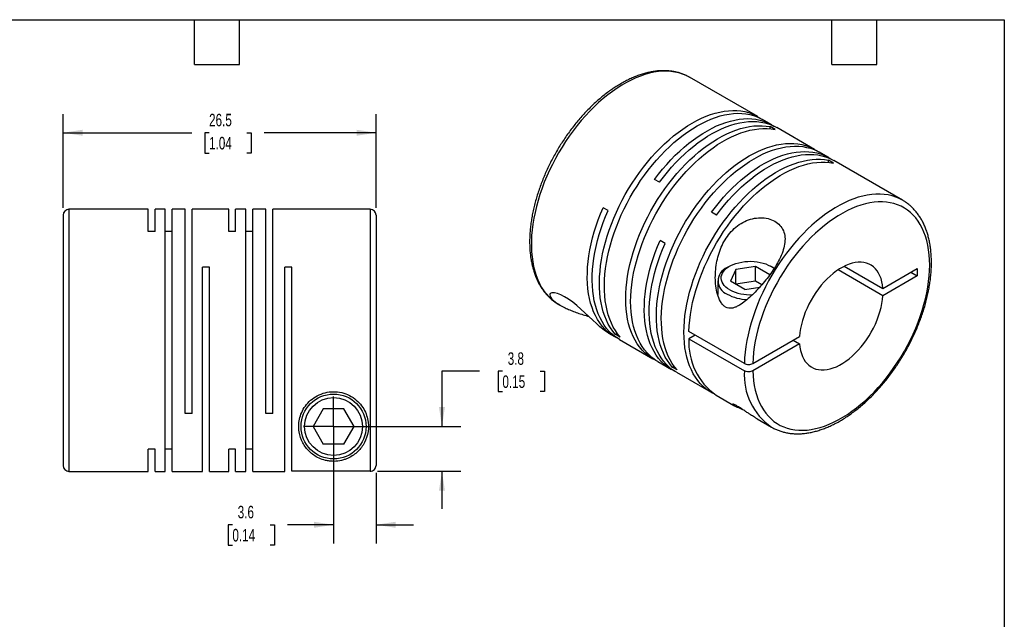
# Model space of a CAD drawing. Header units: millimetres. Extents: x 3 to 137, y 3 to 105.
# Tile 3 of 3: x 53 to 137, y 54 to 105. Entities that reach past the tile are written whole.
import ezdxf

# ---------------------------------------------------------------- set-up
doc = ezdxf.new("R2010")
doc.units = ezdxf.units.MM
doc.header["$LTSCALE"] = 0.5
doc.linetypes.add('SLD-Center', pattern=[19.05, 15.24, -1.27, 1.27, -1.27])
doc.linetypes.add('SLD-Solid', pattern=[0])
doc.layers.add('CENTER', color=40, linetype='SLD-Center')
doc.layers.add('DIMENSIONS', color=140, linetype='SLD-Solid', lineweight=25)
doc.layers.add('TEXT', color=140, linetype='SLD-Solid', lineweight=25)
doc.styles.add('SLDTEXTSTYLE0', font='TXT', dxfattribs={"width": 0.7})
doc.dimstyles.new('SLDDIMSTYLE1', dxfattribs={"dimtxt": 1.079004, "dimasz": 1.651, "dimexe": 0, "dimexo": 0.0625, "dimgap": 0.269751, "dimtad": 0, "dimtih": 1, "dimtoh": 1, "dimdec": 1, "dimrnd": 1e-09, "dimzin": 12, "dimdsep": 46, "dimtxsty": 'SLDTEXTSTYLE0', "dimsah": 1, "dimcen": 0.09, "dimadec": 0, "dimazin": 3, "dimtfac": 1, "dimtdec": 1, "dimtmove": 0, "dimatfit": 0, "dimfxl": 0, "dimfrac": 2, "dimtolj": 1, "dimtzin": 12, "dimarcsym": 0})
doc.dimstyles.new('SLDDIMSTYLE2', dxfattribs={"dimtxt": 1.079004, "dimasz": 1.651, "dimexe": 0, "dimexo": 0.0625, "dimgap": 0.269751, "dimtad": 0, "dimtih": 1, "dimtoh": 1, "dimdec": 1, "dimrnd": 1e-09, "dimzin": 12, "dimdsep": 46, "dimtxsty": 'SLDTEXTSTYLE0', "dimsah": 1, "dimcen": 0.09, "dimadec": 0, "dimazin": 3, "dimtfac": 1, "dimtdec": 1, "dimtofl": 0, "dimtmove": 0, "dimatfit": 3, "dimfxl": 0, "dimfrac": 2, "dimtolj": 1, "dimtzin": 12, "dimarcsym": 0})

# ---------------------------------------------------------------- blocks, each defined once
blk = doc.blocks.new('_D_5')
at = {"layer": 'DIMENSIONS'}
for p, q in [((79.732, 69.674), (79.732, 60.396)), ((83.332, 66.381), (83.332, 60.396)), ((71.168, 61.983), (70.806, 61.983)), ((70.806, 61.983), (70.806, 60.269)), ((74.374, 61.983), (74.737, 61.983)), ((74.737, 61.983), (74.737, 60.269)), ((79.732, 61.983), (75.836, 61.983)), ((83.332, 61.983), (86.507, 61.983)), ((70.806, 60.269), (71.168, 60.269)), ((74.737, 60.269), (74.374, 60.269))]:
    blk.add_line(p, q, dxfattribs=at)
for points in [[(79.732, 61.983), (78.081, 62.237), (78.081, 61.729)], [(83.332, 61.983), (84.983, 61.729), (84.983, 62.237)]]:
    blk.add_solid(points, dxfattribs=at)
at = {"layer": 'DIMENSIONS', "char_height": 1.0583, "attachment_point": 1, "style": 'SLDTEXTSTYLE0'}
for s, insert in [('3.6', (71.617, 63.589)), ('0.14', (71.168, 61.633))]:
    blk.add_mtext(s, dxfattribs=dict(at, insert=insert))
blk = doc.blocks.new('_D_6')
at = {"layer": 'DIMENSIONS'}
for p, q in [((92.085, 74.987), (88.91, 74.987)), ((88.91, 74.987), (88.91, 70.309)), ((94.03, 74.987), (93.668, 74.987)), ((93.668, 74.987), (93.668, 73.272)), ((97.237, 74.987), (97.599, 74.987)), ((97.599, 74.987), (97.599, 73.272)), ((93.668, 73.272), (94.03, 73.272)), ((97.599, 73.272), (97.237, 73.272)), ((80.367, 70.309), (90.497, 70.309)), ((83.467, 66.516), (90.497, 66.516)), ((88.91, 66.516), (88.91, 63.341))]:
    blk.add_line(p, q, dxfattribs=at)
for points in [[(88.91, 70.309), (89.164, 71.96), (88.656, 71.96)], [(88.91, 66.516), (88.656, 64.865), (89.164, 64.865)]]:
    blk.add_solid(points, dxfattribs=at)
at = {"layer": 'DIMENSIONS', "char_height": 1.0583, "attachment_point": 1, "style": 'SLDTEXTSTYLE0'}
for s, insert in [('3.8', (94.479, 76.593)), ('0.15', (94.03, 74.636))]:
    blk.add_mtext(s, dxfattribs=dict(at, insert=insert))
blk = doc.blocks.new('_D_7')
at = {"layer": 'DIMENSIONS'}
for p, q in [((56.832, 88.844), (56.832, 96.782)), ((83.332, 88.844), (83.332, 96.782)), ((56.832, 95.195), (67.728, 95.195)), ((69.191, 95.195), (68.828, 95.195)), ((68.828, 95.195), (68.828, 93.48)), ((72.397, 95.195), (72.759, 95.195)), ((72.759, 95.195), (72.759, 93.48)), ((83.332, 95.195), (73.859, 95.195)), ((68.828, 93.48), (69.191, 93.48)), ((72.759, 93.48), (72.397, 93.48))]:
    blk.add_line(p, q, dxfattribs=at)
for points in [[(56.832, 95.195), (58.483, 94.941), (58.483, 95.449)], [(83.332, 95.195), (81.681, 95.449), (81.681, 94.941)]]:
    blk.add_solid(points, dxfattribs=at)
at = {"layer": 'DIMENSIONS', "char_height": 1.0583, "attachment_point": 1, "style": 'SLDTEXTSTYLE0'}
for s, insert in [('26.5', (69.191, 96.8)), ('1.04', (69.191, 94.844))]:
    blk.add_mtext(s, dxfattribs=dict(at, insert=insert))
blk = doc.blocks.new('SW_CENTERMARKSYMBOL_2')
at = {"layer": 'CENTER', "color": 0}
for q in [(0, 2.54), (-2.54, 0), (0, -2.54), (2.54, 0)]:
    blk.add_line((0, 0), q, dxfattribs=at)

msp = doc.modelspace()

# ---------------------------------------------------------------- linework, layer by layer
for p, q in [((115.642, 96.564), (109.879, 99.891)), ((116.844, 95.87), (116.059, 96.323)), ((117.121, 95.473), (116.704, 95.714)), ((116.704, 95.535), (116.704, 95.714)), ((120.464, 93.78), (117.261, 95.629)), ((121.667, 93.086), (120.882, 93.539)), ((122.05, 92.628), (121.632, 92.869)), ((121.632, 92.69), (121.632, 92.869)), ((127.91, 89.482), (122.084, 92.845)), ((107.328, 91.003), (106.91, 91.244)), ((127.91, 89.482), (127.9, 89.488)), ((64.032, 88.709), (57.332, 88.709)), ((57.332, 88.709), (57.332, 66.509)), ((64.032, 86.817), (64.032, 88.709)), ((65.482, 88.709), (64.622, 88.709)), ((64.622, 86.817), (64.622, 88.709)), ((65.482, 66.509), (65.482, 88.709)), ((67.182, 88.709), (66.072, 88.709)), ((66.072, 66.509), (66.072, 88.709)), ((67.182, 71.409), (67.182, 88.709)), ((70.852, 88.709), (67.772, 88.709)), ((67.772, 71.409), (67.772, 88.709)), ((70.852, 86.817), (70.852, 88.709)), ((72.302, 88.709), (71.442, 88.709)), ((71.442, 86.817), (71.442, 88.709)), ((72.302, 66.509), (72.302, 88.709)), ((74.002, 88.709), (72.892, 88.709)), ((72.892, 66.509), (72.892, 88.709)), ((74.002, 71.409), (74.002, 88.709)), ((82.832, 88.709), (74.592, 88.709)), ((74.592, 71.409), (74.592, 88.709)), ((82.832, 88.709), (82.832, 66.516)), ((102.974, 88.606), (102.557, 88.847)), ((112.15, 88.219), (111.733, 88.46)), ((56.832, 88.209), (56.832, 67.009)), ((83.332, 88.209), (83.332, 67.016)), ((64.622, 86.817), (64.032, 86.817)), ((66.072, 86.817), (65.482, 86.817)), ((71.442, 86.817), (70.852, 86.817)), ((72.892, 86.817), (72.302, 86.817)), ((107.796, 85.822), (107.379, 86.063)), ((69.222, 83.809), (68.632, 83.809)), ((68.632, 66.509), (68.632, 83.809)), ((69.222, 66.509), (69.222, 83.809)), ((76.192, 83.809), (75.602, 83.809)), ((75.602, 66.509), (75.602, 83.809)), ((76.192, 66.516), (76.192, 83.809)), ((113.274, 83.89), (113.062, 83.767)), ((113.782, 83.597), (113.334, 82.631)), ((115.455, 83.856), (113.782, 83.597)), ((113.782, 82.372), (113.782, 83.597)), ((116.666, 83.157), (115.455, 83.856)), ((115.455, 82.631), (115.455, 83.856)), ((116.952, 83.767), (116.74, 83.89)), ((116.952, 83.767), (117.05, 83.707)), ((126.24, 81.393), (122.449, 83.582)), ((122.979, 83.888), (126.24, 82.006)), ((126.24, 82.006), (129.149, 83.685)), ((128.619, 83.379), (129.149, 83.073)), ((129.149, 83.685), (129.149, 83.073)), ((112.257, 82.645), (112.257, 81.502)), ((114.559, 81.924), (113.334, 82.631)), ((115.455, 82.631), (113.782, 82.372)), ((115.997, 82.318), (115.455, 82.631)), ((129.149, 83.073), (126.24, 81.393)), ((114.559, 81.924), (115.822, 82.12)), ((112.243, 81.526), (112.257, 81.547)), ((98.78, 80.665), (98.924, 80.581)), ((98.78, 80.665), (98.792, 80.658)), ((103.021, 78.217), (103.518, 77.93)), ((103.582, 78.13), (103.737, 78.219)), ((103.999, 77.889), (103.582, 78.13)), ((103.935, 77.689), (106.77, 76.052)), ((114.516, 75.646), (109.821, 78.357)), ((110.352, 78.051), (109.821, 77.744)), ((109.821, 77.744), (114.516, 75.034)), ((115.224, 75.646), (119.189, 77.935)), ((118.658, 77.629), (119.189, 77.323)), ((119.189, 77.323), (115.224, 75.034)), ((107.188, 75.811), (108.34, 75.146)), ((108.405, 75.346), (108.56, 75.435)), ((108.822, 75.105), (108.405, 75.346)), ((108.757, 74.905), (111.699, 73.207)), ((112.116, 72.966), (113.636, 72.088)), ((78.866, 71.809), (78, 70.309)), ((80.598, 71.809), (78.866, 71.809)), ((81.464, 70.309), (80.598, 71.809)), ((67.772, 71.409), (67.182, 71.409)), ((74.592, 71.409), (74.002, 71.409)), ((115.603, 70.953), (116.811, 70.255)), ((78, 70.309), (78.866, 68.809)), ((80.598, 68.809), (81.464, 70.309)), ((116.811, 70.255), (116.821, 70.25)), ((64.622, 68.402), (64.032, 68.402)), ((64.032, 66.509), (64.032, 68.402)), ((64.622, 66.509), (64.622, 68.402)), ((66.072, 68.402), (65.482, 68.402)), ((71.442, 68.402), (70.852, 68.402)), ((70.852, 66.509), (70.852, 68.402)), ((71.442, 66.509), (71.442, 68.402)), ((72.892, 68.402), (72.302, 68.402)), ((80.598, 68.809), (78.866, 68.809)), ((57.332, 66.509), (64.032, 66.509)), ((64.622, 66.509), (65.482, 66.509)), ((66.072, 66.509), (68.632, 66.509)), ((69.222, 66.509), (70.852, 66.509)), ((71.442, 66.509), (72.302, 66.509)), ((72.892, 66.509), (75.602, 66.509)), ((82.832, 66.516), (76.192, 66.516))]:
    msp.add_line(p, q)
at = {"flags": 128}
for points in [[(109.879, 99.891), (109.868, 99.897), (109.58, 100.046), (109.278, 100.17), (108.964, 100.268), (108.638, 100.341), (108.301, 100.388), (107.954, 100.409), (107.598, 100.405), (107.234, 100.375), (106.862, 100.318), (106.483, 100.237), (106.099, 100.13), (105.711, 99.997), (105.319, 99.84), (104.924, 99.658), (104.528, 99.453), (104.131, 99.224), (103.735, 98.972), (103.341, 98.698), (102.949, 98.403), (102.56, 98.086), (102.176, 97.75), (101.798, 97.395), (101.426, 97.022), (101.061, 96.631), (100.705, 96.224), (100.358, 95.802), (100.021, 95.366), (99.695, 94.917), (99.381, 94.456), (99.079, 93.984), (98.791, 93.503), (98.518, 93.014), (98.259, 92.518), (98.015, 92.015), (97.788, 91.509), (97.577, 90.999), (97.383, 90.488), (97.208, 89.976), (97.05, 89.465), (96.911, 88.956), (96.791, 88.45), (96.69, 87.949), (96.609, 87.454), (96.548, 86.966), (96.506, 86.486), (96.484, 86.016), (96.482, 85.557), (96.501, 85.11), (96.539, 84.677), (96.597, 84.257), (96.675, 83.853), (96.773, 83.466), (96.89, 83.095), (97.025, 82.744), (97.18, 82.411), (97.352, 82.098), (97.543, 81.807), (97.751, 81.537), (97.975, 81.289), (98.216, 81.064), (98.473, 80.863), (98.744, 80.686), (98.78, 80.665)], [(103.582, 78.13), (103.37, 78.392), (103.175, 78.676), (102.997, 78.98), (102.837, 79.305), (102.696, 79.649), (102.573, 80.012), (102.469, 80.392), (102.385, 80.788), (102.32, 81.201), (102.275, 81.628), (102.25, 82.068), (102.244, 82.521), (102.258, 82.985), (102.293, 83.459), (102.346, 83.941), (102.42, 84.432), (102.513, 84.929), (102.625, 85.431), (102.756, 85.936), (102.905, 86.445), (103.073, 86.954), (103.259, 87.464), (103.461, 87.972), (103.681, 88.478), (103.917, 88.98), (104.168, 89.476), (104.435, 89.967), (104.716, 90.449), (105.01, 90.923), (105.317, 91.387), (105.636, 91.84), (105.967, 92.28), (106.308, 92.707), (106.659, 93.119), (107.018, 93.515), (107.385, 93.895), (107.759, 94.257), (108.139, 94.601), (108.524, 94.926), (108.912, 95.23), (109.304, 95.513), (109.698, 95.775), (110.092, 96.014), (110.487, 96.231), (110.881, 96.424), (111.273, 96.593), (111.661, 96.737), (112.046, 96.857), (112.426, 96.952), (112.8, 97.021), (113.167, 97.065), (113.526, 97.083), (113.877, 97.076), (114.218, 97.043), (114.549, 96.985), (114.868, 96.901), (115.175, 96.792), (115.469, 96.658), (115.75, 96.499), (115.847, 96.437)], [(103.999, 77.889), (103.787, 78.151), (103.592, 78.435), (103.414, 78.739), (103.254, 79.064), (103.113, 79.408), (102.99, 79.771), (102.887, 80.151), (102.802, 80.548), (102.737, 80.96), (102.692, 81.387), (102.667, 81.827), (102.661, 82.28), (102.676, 82.744), (102.71, 83.218), (102.764, 83.701), (102.837, 84.191), (102.93, 84.688), (103.042, 85.19), (103.173, 85.695), (103.323, 86.204), (103.49, 86.713), (103.676, 87.223), (103.879, 87.731), (104.098, 88.237), (104.334, 88.739), (104.586, 89.236), (104.852, 89.726), (105.133, 90.209), (105.427, 90.682), (105.734, 91.146), (106.054, 91.599), (106.384, 92.039), (106.725, 92.466), (107.076, 92.878), (107.435, 93.274), (107.802, 93.654), (108.176, 94.017), (108.556, 94.36), (108.941, 94.685), (109.329, 94.989), (109.721, 95.273), (110.115, 95.534), (110.51, 95.774), (110.904, 95.99), (111.298, 96.183), (111.69, 96.352), (112.079, 96.496), (112.463, 96.616), (112.843, 96.711), (113.217, 96.78), (113.584, 96.824), (113.944, 96.843), (114.294, 96.835), (114.635, 96.802), (114.966, 96.744), (115.285, 96.66), (115.592, 96.551), (115.887, 96.417), (116.059, 96.323)], [(106.91, 91.244), (107.243, 91.681), (107.587, 92.105), (107.939, 92.514), (108.3, 92.907), (108.669, 93.283), (109.044, 93.641), (109.425, 93.981), (109.811, 94.301), (110.201, 94.601), (110.593, 94.879), (110.987, 95.136), (111.382, 95.37), (111.776, 95.582), (112.17, 95.769), (112.561, 95.933), (112.949, 96.072), (113.333, 96.186), (113.711, 96.275), (114.084, 96.339), (114.449, 96.377), (114.807, 96.39), (115.155, 96.377), (115.494, 96.338), (115.822, 96.274), (116.139, 96.185), (116.443, 96.07), (116.735, 95.931), (117.012, 95.767), (117.049, 95.743)], [(107.328, 91.003), (107.661, 91.44), (108.004, 91.864), (108.356, 92.273), (108.718, 92.666), (109.086, 93.042), (109.462, 93.4), (109.843, 93.74), (110.228, 94.06), (110.618, 94.36), (111.01, 94.638), (111.404, 94.895), (111.799, 95.129), (112.194, 95.341), (112.587, 95.528), (112.978, 95.692), (113.366, 95.831), (113.75, 95.945), (114.128, 96.034), (114.501, 96.098), (114.866, 96.137), (115.224, 96.149), (115.572, 96.136), (115.911, 96.098), (116.239, 96.033), (116.556, 95.944), (116.86, 95.829), (117.152, 95.69), (117.261, 95.629)], [(106.983, 75.938), (106.88, 75.991), (106.602, 76.155), (106.339, 76.343), (106.091, 76.555), (105.859, 76.789), (105.643, 77.046), (105.444, 77.325), (105.262, 77.625), (105.098, 77.946), (104.953, 78.286), (104.826, 78.644), (104.718, 79.02), (104.629, 79.414), (104.56, 79.823), (104.511, 80.246), (104.481, 80.684), (104.471, 81.134), (104.481, 81.596), (104.511, 82.067), (104.56, 82.548), (104.629, 83.037), (104.718, 83.533), (104.826, 84.034), (104.953, 84.539), (105.098, 85.046), (105.262, 85.556), (105.444, 86.066), (105.643, 86.574), (105.859, 87.081), (106.091, 87.584), (106.339, 88.082), (106.602, 88.573), (106.88, 89.058), (107.171, 89.534), (107.476, 90), (107.792, 90.455), (108.12, 90.898), (108.459, 91.328), (108.808, 91.743), (109.165, 92.143), (109.531, 92.527), (109.903, 92.893), (110.282, 93.241), (110.666, 93.57), (111.054, 93.879), (111.445, 94.167), (111.838, 94.433), (112.233, 94.678), (112.628, 94.899), (113.022, 95.097), (113.414, 95.272), (113.803, 95.422), (114.189, 95.547), (114.57, 95.647), (114.945, 95.722), (115.314, 95.772), (115.675, 95.796), (116.028, 95.794), (116.371, 95.767), (116.704, 95.714)], [(107.188, 75.811), (107.019, 75.914), (106.756, 76.102), (106.508, 76.314), (106.276, 76.548), (106.06, 76.806), (105.861, 77.084), (105.679, 77.384), (105.515, 77.705), (105.37, 78.045), (105.243, 78.403), (105.135, 78.78), (105.047, 79.173), (104.977, 79.582), (104.928, 80.006), (104.898, 80.443), (104.888, 80.893), (104.898, 81.355), (104.928, 81.827), (104.977, 82.307), (105.047, 82.796), (105.135, 83.292), (105.243, 83.793), (105.37, 84.298), (105.515, 84.806), (105.679, 85.315), (105.861, 85.825), (106.06, 86.333), (106.276, 86.84), (106.508, 87.343), (106.756, 87.841), (107.019, 88.333), (107.297, 88.817), (107.588, 89.293), (107.893, 89.759), (108.209, 90.214), (108.538, 90.657), (108.876, 91.087), (109.225, 91.502), (109.582, 91.902), (109.948, 92.286), (110.32, 92.652), (110.699, 93), (111.083, 93.329), (111.471, 93.638), (111.862, 93.926), (112.255, 94.193), (112.65, 94.437), (113.045, 94.658), (113.439, 94.857), (113.831, 95.031), (114.221, 95.181), (114.606, 95.306), (114.987, 95.406), (115.363, 95.481), (115.731, 95.531), (116.092, 95.555), (116.445, 95.553), (116.788, 95.526), (117.121, 95.473)], [(108.405, 75.346), (108.192, 75.608), (107.997, 75.892), (107.819, 76.196), (107.66, 76.521), (107.518, 76.865), (107.396, 77.228), (107.292, 77.608), (107.208, 78.004), (107.143, 78.417), (107.097, 78.844), (107.072, 79.284), (107.067, 79.737), (107.081, 80.201), (107.115, 80.675), (107.169, 81.157), (107.242, 81.648), (107.335, 82.145), (107.447, 82.647), (107.578, 83.152), (107.728, 83.661), (107.896, 84.17), (108.081, 84.68), (108.284, 85.188), (108.504, 85.694), (108.739, 86.196), (108.991, 86.693), (109.257, 87.183), (109.538, 87.666), (109.832, 88.139), (110.14, 88.603), (110.459, 89.056), (110.789, 89.496), (111.13, 89.923), (111.481, 90.335), (111.84, 90.731), (112.207, 91.111), (112.581, 91.474), (112.961, 91.817), (113.346, 92.142), (113.735, 92.446), (114.126, 92.73), (114.52, 92.991), (114.915, 93.231), (115.31, 93.447), (115.703, 93.64), (116.095, 93.809), (116.484, 93.953), (116.869, 94.073), (117.249, 94.168), (117.622, 94.237), (117.99, 94.281), (118.349, 94.299), (118.699, 94.292), (119.04, 94.259), (119.371, 94.201), (119.69, 94.117), (119.998, 94.008), (120.292, 93.874), (120.573, 93.715), (120.669, 93.653)], [(108.822, 75.105), (108.61, 75.367), (108.414, 75.651), (108.237, 75.955), (108.077, 76.28), (107.935, 76.624), (107.813, 76.987), (107.709, 77.367), (107.625, 77.764), (107.56, 78.176), (107.515, 78.603), (107.489, 79.043), (107.484, 79.496), (107.498, 79.96), (107.532, 80.434), (107.586, 80.917), (107.66, 81.407), (107.752, 81.904), (107.865, 82.406), (107.996, 82.912), (108.145, 83.42), (108.313, 83.929), (108.498, 84.439), (108.701, 84.947), (108.921, 85.453), (109.157, 85.955), (109.408, 86.452), (109.674, 86.942), (109.955, 87.425), (110.25, 87.899), (110.557, 88.362), (110.876, 88.815), (111.207, 89.255), (111.548, 89.682), (111.898, 90.094), (112.258, 90.49), (112.625, 90.87), (112.999, 91.233), (113.378, 91.577), (113.763, 91.901), (114.152, 92.205), (114.544, 92.489), (114.937, 92.75), (115.332, 92.99), (115.727, 93.206), (116.121, 93.399), (116.512, 93.568), (116.901, 93.712), (117.286, 93.832), (117.666, 93.927), (118.04, 93.996), (118.407, 94.04), (118.766, 94.059), (119.117, 94.051), (119.458, 94.018), (119.788, 93.96), (120.108, 93.876), (120.415, 93.767), (120.709, 93.633), (120.882, 93.539)], [(111.733, 88.46), (112.066, 88.897), (112.409, 89.321), (112.762, 89.73), (113.123, 90.123), (113.492, 90.499), (113.867, 90.857), (114.248, 91.197), (114.634, 91.517), (115.023, 91.817), (115.415, 92.095), (115.809, 92.352), (116.204, 92.586), (116.599, 92.798), (116.992, 92.985), (117.383, 93.149), (117.771, 93.288), (118.155, 93.402), (118.534, 93.491), (118.906, 93.555), (119.272, 93.593), (119.629, 93.606), (119.978, 93.593), (120.316, 93.554), (120.645, 93.49), (120.961, 93.401), (121.266, 93.286), (121.557, 93.147), (121.835, 92.983), (121.871, 92.959)], [(111.911, 73.093), (111.808, 73.146), (111.531, 73.31), (111.267, 73.498), (111.019, 73.709), (110.787, 73.944), (110.571, 74.201), (110.372, 74.48), (110.191, 74.78), (110.027, 75.1), (109.881, 75.44), (109.754, 75.799), (109.647, 76.175), (109.558, 76.568), (109.489, 76.977), (109.439, 77.401), (109.409, 77.839), (109.4, 78.289), (109.409, 78.75), (109.439, 79.222), (109.489, 79.703), (109.558, 80.192), (109.647, 80.687), (109.754, 81.188), (109.881, 81.693), (110.027, 82.201), (110.191, 82.711), (110.372, 83.22), (110.571, 83.729), (110.787, 84.236), (111.019, 84.738), (111.267, 85.236), (111.531, 85.728), (111.808, 86.213), (112.1, 86.689), (112.404, 87.155), (112.721, 87.61), (113.049, 88.053), (113.388, 88.483), (113.736, 88.898), (114.094, 89.298), (114.459, 89.682), (114.832, 90.048), (115.21, 90.396), (115.594, 90.725), (115.982, 91.034), (116.373, 91.322), (116.767, 91.588), (117.161, 91.833), (117.556, 92.054), (117.95, 92.252), (118.342, 92.427), (118.732, 92.576), (119.118, 92.702), (119.499, 92.802), (119.874, 92.877), (120.243, 92.927), (120.604, 92.951), (120.956, 92.949), (121.299, 92.922), (121.632, 92.869)], [(109.821, 78.357), (109.845, 78.829), (109.888, 79.311), (109.952, 79.801), (110.035, 80.299), (110.138, 80.802), (110.261, 81.31), (110.402, 81.821), (110.562, 82.334), (110.741, 82.848), (110.937, 83.361), (111.15, 83.872), (111.381, 84.38), (111.627, 84.883), (111.889, 85.38), (112.166, 85.87), (112.457, 86.352), (112.761, 86.824), (113.078, 87.284), (113.406, 87.733), (113.746, 88.169), (114.096, 88.59), (114.455, 88.996), (114.822, 89.385), (115.196, 89.757), (115.577, 90.11), (115.963, 90.444), (116.354, 90.758), (116.748, 91.05), (117.144, 91.321), (117.541, 91.57), (117.939, 91.795), (118.337, 91.997), (118.732, 92.174), (119.125, 92.327), (119.514, 92.455), (119.898, 92.557), (120.277, 92.634), (120.648, 92.685), (121.012, 92.709), (121.368, 92.708), (121.714, 92.681), (122.05, 92.628)], [(112.15, 88.219), (112.483, 88.657), (112.826, 89.08), (113.179, 89.489), (113.54, 89.882), (113.909, 90.258), (114.284, 90.616), (114.665, 90.956), (115.051, 91.276), (115.44, 91.576), (115.833, 91.854), (116.227, 92.111), (116.621, 92.345), (117.016, 92.557), (117.409, 92.744), (117.801, 92.908), (118.188, 93.047), (118.572, 93.161), (118.951, 93.251), (119.323, 93.314), (119.689, 93.353), (120.046, 93.365), (120.395, 93.352), (120.734, 93.314), (121.062, 93.249), (121.378, 93.16), (121.683, 93.045), (121.974, 92.906), (122.084, 92.845)], [(127.9, 89.488), (127.636, 89.625), (127.335, 89.751), (127.022, 89.851), (126.698, 89.927), (126.362, 89.976), (126.015, 89.999), (125.66, 89.997), (125.296, 89.969), (124.924, 89.915), (124.546, 89.835), (124.163, 89.73), (123.775, 89.6), (123.383, 89.445), (122.989, 89.265), (122.593, 89.062), (122.196, 88.835), (121.8, 88.585), (121.405, 88.313), (121.013, 88.019), (120.624, 87.705), (120.239, 87.37), (119.86, 87.017), (119.488, 86.645), (119.123, 86.255), (118.766, 85.85), (118.418, 85.429), (118.08, 84.994), (117.753, 84.546), (117.438, 84.086), (117.136, 83.615), (116.846, 83.135), (116.571, 82.646), (116.311, 82.15), (116.066, 81.649), (115.837, 81.143), (115.625, 80.633), (115.43, 80.122), (115.253, 79.61), (115.094, 79.099), (114.953, 78.589), (114.832, 78.083), (114.729, 77.582), (114.646, 77.086), (114.583, 76.597), (114.54, 76.117), (114.516, 75.646)], [(115.224, 75.034), (115.247, 74.6), (115.291, 74.181), (115.355, 73.775), (115.438, 73.386), (115.541, 73.013), (115.663, 72.659), (115.804, 72.322), (115.964, 72.006), (116.141, 71.71), (116.337, 71.436), (116.549, 71.183), (116.778, 70.954), (117.022, 70.747), (117.282, 70.565), (117.557, 70.407), (117.845, 70.273), (118.147, 70.165), (118.46, 70.082), (118.785, 70.025), (119.121, 69.994), (119.466, 69.989), (119.82, 70.01), (120.182, 70.056), (120.55, 70.128), (120.924, 70.226), (121.303, 70.349), (121.686, 70.497), (122.072, 70.67), (122.459, 70.867), (122.847, 71.087), (123.235, 71.33), (123.621, 71.596), (124.005, 71.883), (124.385, 72.191), (124.761, 72.519), (125.131, 72.867), (125.495, 73.232), (125.852, 73.615), (126.2, 74.014), (126.538, 74.428), (126.867, 74.856), (127.184, 75.297), (127.489, 75.75), (127.782, 76.213), (128.061, 76.685), (128.326, 77.166), (128.575, 77.653), (128.809, 78.145), (129.027, 78.642), (129.227, 79.141), (129.411, 79.642), (129.576, 80.142), (129.723, 80.642), (129.851, 81.139), (129.96, 81.632), (130.05, 82.119), (130.119, 82.6), (130.17, 83.074), (130.2, 83.538), (130.21, 83.991), (130.2, 84.433), (130.17, 84.863), (130.119, 85.278), (130.05, 85.679), (129.96, 86.063), (129.851, 86.43), (129.723, 86.779), (129.576, 87.109), (129.411, 87.419), (129.227, 87.708), (129.027, 87.975), (128.809, 88.221), (128.575, 88.443), (128.326, 88.642), (128.061, 88.817), (127.782, 88.967), (127.489, 89.093), (127.184, 89.193), (126.867, 89.267), (126.538, 89.316), (126.2, 89.339), (125.852, 89.336), (125.495, 89.307), (125.131, 89.253), (124.761, 89.172), (124.385, 89.066), (124.005, 88.935), (123.621, 88.78), (123.235, 88.599), (122.847, 88.395), (122.459, 88.167), (122.072, 87.917), (121.686, 87.644), (121.303, 87.35), (120.924, 87.036), (120.55, 86.702), (120.182, 86.348), (119.82, 85.977), (119.466, 85.589), (119.121, 85.186), (118.785, 84.767), (118.46, 84.335), (118.147, 83.89), (117.845, 83.434), (117.557, 82.968), (117.282, 82.492), (117.022, 82.01), (116.778, 81.521), (116.549, 81.027), (116.337, 80.529), (116.141, 80.029), (115.964, 79.529), (115.804, 79.028), (115.663, 78.529), (115.541, 78.034), (115.438, 77.542), (115.355, 77.056), (115.291, 76.578), (115.247, 76.107), (115.224, 75.646)], [(103.73, 77.816), (103.468, 77.959), (103.196, 78.138), (102.94, 78.341), (102.699, 78.568), (102.474, 78.818), (102.267, 79.091), (102.077, 79.385), (101.905, 79.7), (101.752, 80.036), (101.617, 80.39), (101.501, 80.763), (101.405, 81.154), (101.329, 81.56), (101.272, 81.983), (101.236, 82.419), (101.219, 82.869), (101.223, 83.331), (101.247, 83.803), (101.291, 84.285), (101.355, 84.776), (101.439, 85.273), (101.542, 85.777), (101.665, 86.285), (101.807, 86.796), (101.968, 87.309), (102.146, 87.823), (102.343, 88.336), (102.557, 88.847)], [(103.935, 77.689), (103.827, 77.754), (103.56, 77.936), (103.309, 78.143), (103.073, 78.372), (102.853, 78.625), (102.651, 78.899), (102.465, 79.194), (102.297, 79.51), (102.148, 79.846), (102.017, 80.2), (101.905, 80.573), (101.812, 80.962), (101.738, 81.368), (101.684, 81.789), (101.65, 82.223), (101.636, 82.67), (101.642, 83.13), (101.667, 83.599), (101.712, 84.078), (101.777, 84.566), (101.861, 85.06), (101.965, 85.56), (102.088, 86.064), (102.229, 86.571), (102.389, 87.08), (102.567, 87.59), (102.762, 88.099), (102.974, 88.606)], [(108.553, 75.032), (108.513, 75.052), (108.232, 75.211), (107.965, 75.393), (107.714, 75.6), (107.478, 75.829), (107.259, 76.082), (107.056, 76.356), (106.87, 76.651), (106.703, 76.967), (106.553, 77.303), (106.422, 77.657), (106.31, 78.03), (106.217, 78.419), (106.144, 78.825), (106.09, 79.245), (106.056, 79.68), (106.041, 80.127), (106.047, 80.587), (106.072, 81.056), (106.117, 81.535), (106.182, 82.022), (106.267, 82.517), (106.37, 83.016), (106.493, 83.521), (106.634, 84.028), (106.794, 84.537), (106.972, 85.047), (107.167, 85.556), (107.379, 86.063)], [(108.757, 74.905), (108.649, 74.97), (108.383, 75.152), (108.131, 75.359), (107.895, 75.588), (107.676, 75.841), (107.473, 76.115), (107.288, 76.41), (107.12, 76.726), (106.97, 77.062), (106.839, 77.416), (106.727, 77.789), (106.634, 78.178), (106.561, 78.584), (106.507, 79.005), (106.473, 79.439), (106.458, 79.887), (106.464, 80.346), (106.489, 80.815), (106.535, 81.294), (106.599, 81.782), (106.684, 82.276), (106.787, 82.776), (106.91, 83.28), (107.052, 83.787), (107.211, 84.296), (107.389, 84.806), (107.584, 85.315), (107.796, 85.822)], [(113.274, 81.89), (113.097, 82.004), (112.943, 82.128), (112.812, 82.262), (112.707, 82.402), (112.629, 82.549), (112.579, 82.699), (112.558, 82.852), (112.565, 83.005), (112.601, 83.157), (112.665, 83.305), (112.756, 83.449), (112.874, 83.586), (113.017, 83.715), (113.183, 83.834), (113.371, 83.943), (113.578, 84.039), (113.801, 84.121), (114.039, 84.189), (114.288, 84.242), (114.545, 84.279), (114.808, 84.3), (115.073, 84.304), (115.338, 84.291), (115.598, 84.263), (115.852, 84.218), (116.095, 84.157), (116.326, 84.082), (116.542, 83.992), (116.739, 83.89), (116.916, 83.776), (117.038, 83.681)], [(126.24, 82.006), (126.209, 82.299), (126.158, 82.577), (126.087, 82.838), (125.995, 83.08), (125.885, 83.302), (125.755, 83.503), (125.608, 83.681), (125.444, 83.835), (125.264, 83.965), (125.069, 84.069), (124.86, 84.148), (124.638, 84.2), (124.405, 84.226), (124.162, 84.225), (123.911, 84.197), (123.652, 84.142), (123.388, 84.061), (123.12, 83.954), (122.85, 83.822), (122.579, 83.666), (122.308, 83.486), (122.041, 83.283), (121.777, 83.06), (121.518, 82.816), (121.267, 82.553), (121.024, 82.274), (120.791, 81.98), (120.569, 81.671), (120.36, 81.351), (120.165, 81.021), (119.985, 80.683), (119.82, 80.339), (119.673, 79.991), (119.544, 79.642), (119.433, 79.292), (119.342, 78.944), (119.271, 78.601), (119.219, 78.264), (119.189, 77.935)], [(103.021, 78.217), (103.007, 78.224), (102.849, 78.324), (102.68, 78.445), (102.492, 78.593), (102.291, 78.763), (101.998, 79.026), (101.673, 79.331), (101.358, 79.63), (101.017, 79.95), (100.681, 80.255), (100.327, 80.559), (99.982, 80.833), (99.632, 81.084), (99.3, 81.292), (98.98, 81.459), (98.688, 81.576), (98.433, 81.638), (98.224, 81.641), (98.086, 81.584), (98.034, 81.48), (98.062, 81.337), (98.127, 81.225), (98.224, 81.105), (98.359, 80.975), (98.523, 80.842), (98.523, 80.842)], [(119.189, 77.323), (119.219, 77.03), (119.271, 76.752), (119.342, 76.491), (119.433, 76.249), (119.544, 76.027), (119.673, 75.826), (119.82, 75.648), (119.985, 75.494), (120.165, 75.364), (120.36, 75.259), (120.569, 75.181), (120.791, 75.128), (121.024, 75.103), (121.267, 75.104), (121.518, 75.132), (121.777, 75.187), (122.041, 75.268), (122.308, 75.374), (122.579, 75.506), (122.85, 75.663), (123.12, 75.843), (123.388, 76.046), (123.652, 76.269), (123.911, 76.513), (124.162, 76.775), (124.405, 77.055), (124.638, 77.349), (124.86, 77.658), (125.069, 77.978), (125.264, 78.308), (125.444, 78.646), (125.608, 78.989), (125.755, 79.337), (125.885, 79.687), (125.995, 80.037), (126.087, 80.384), (126.158, 80.728), (126.209, 81.065), (126.24, 81.393)]]:
    msp.add_lwpolyline(points, dxfattribs=at)
for radius in [2.75, 2.45]:
    msp.add_circle((79.732, 70.309), radius)
for centre, radius, start, end in [((57.332, 88.209), 0.5, 90, 180), ((82.832, 88.209), 0.5, 0, 90), ((113.492, 82.645), 1.202, 110.94412, 249.072), ((114.967, 85.113), 3.641, 242.29132, 273.85711), ((114.873, 84.856), 3.793, 241.48699, 268.17955), ((115.306, 77.438), 5.493, 176.8035, 234.50179), ((119.876, 74.668), 5.373, 176.09232, 235.21297), ((57.332, 67.009), 0.5, 180, 270)]:
    msp.add_arc(centre, radius, start, end)
for points, knots in [([(109.883, 99.885), (109.84, 99.911), (109.706, 99.991), (109.467, 100.102), (109.168, 100.219), (108.857, 100.313), (108.536, 100.383), (108.205, 100.431), (107.865, 100.455), (107.517, 100.456), (107.162, 100.433), (106.799, 100.386), (106.431, 100.316), (106.058, 100.222), (105.681, 100.105), (105.301, 99.965), (104.919, 99.802), (104.536, 99.618), (104.152, 99.411), (103.77, 99.184), (103.389, 98.936), (103.011, 98.668), (102.636, 98.382), (102.265, 98.076), (101.9, 97.754), (101.539, 97.414), (101.186, 97.058), (100.84, 96.687), (100.501, 96.301), (100.172, 95.902), (99.852, 95.49), (99.542, 95.067), (99.243, 94.633), (98.955, 94.189), (98.68, 93.736), (98.417, 93.276), (98.168, 92.808), (97.932, 92.335), (97.711, 91.858), (97.505, 91.377), (97.314, 90.893), (97.139, 90.408), (96.98, 89.922), (96.837, 89.437), (96.712, 88.954), (96.604, 88.473), (96.514, 87.997), (96.441, 87.525), (96.387, 87.059), (96.351, 86.6), (96.333, 86.149), (96.334, 85.707), (96.354, 85.274), (96.392, 84.853), (96.449, 84.444), (96.525, 84.048), (96.62, 83.666), (96.733, 83.299), (96.865, 82.948), (97.014, 82.615), (97.181, 82.299), (97.365, 82.002), (97.565, 81.725), (97.781, 81.469), (98.012, 81.233), (98.256, 81.018), (98.516, 80.828), (98.696, 80.708), (98.792, 80.658), (98.793, 80.657)], [0, 0, 0, 0, 0.006853, 0.021597, 0.036345, 0.051119, 0.065938, 0.080818, 0.095772, 0.110803, 0.125912, 0.141094, 0.156342, 0.171646, 0.186994, 0.202376, 0.217782, 0.233203, 0.248633, 0.264065, 0.279496, 0.294922, 0.310341, 0.325753, 0.341158, 0.356554, 0.371942, 0.387324, 0.402699, 0.418068, 0.433432, 0.448792, 0.464148, 0.479502, 0.494855, 0.510208, 0.525561, 0.540915, 0.556271, 0.57163, 0.586994, 0.602362, 0.617736, 0.633117, 0.648505, 0.663902, 0.679308, 0.694724, 0.710149, 0.725584, 0.741028, 0.756479, 0.771937, 0.787397, 0.802855, 0.818303, 0.833734, 0.849139, 0.864507, 0.879826, 0.895085, 0.910273, 0.925382, 0.940409, 0.955355, 0.970227, 0.985038, 0.999806, 1, 1, 1, 1]), ([(116.824, 70.251), (116.885, 70.216), (117.039, 70.128), (117.299, 70.012), (117.602, 69.901), (117.915, 69.813), (118.239, 69.748), (118.572, 69.707), (118.914, 69.689), (119.264, 69.694), (119.621, 69.723), (119.985, 69.776), (120.355, 69.852), (120.729, 69.952), (121.107, 70.075), (121.488, 70.221), (121.87, 70.389), (122.253, 70.58), (122.637, 70.792), (123.019, 71.024), (123.399, 71.277), (123.776, 71.55), (124.15, 71.842), (124.52, 72.151), (124.884, 72.479), (125.243, 72.823), (125.594, 73.182), (125.938, 73.557), (126.275, 73.947), (126.602, 74.349), (126.919, 74.764), (127.226, 75.19), (127.523, 75.627), (127.807, 76.073), (128.079, 76.528), (128.339, 76.99), (128.585, 77.459), (128.817, 77.933), (129.034, 78.412), (129.236, 78.894), (129.423, 79.378), (129.594, 79.864), (129.749, 80.349), (129.887, 80.834), (130.008, 81.316), (130.111, 81.796), (130.197, 82.272), (130.265, 82.742), (130.315, 83.206), (130.346, 83.663), (130.359, 84.112), (130.353, 84.552), (130.329, 84.981), (130.285, 85.399), (130.223, 85.805), (130.142, 86.198), (130.043, 86.576), (129.925, 86.939), (129.789, 87.285), (129.635, 87.615), (129.464, 87.925), (129.276, 88.217), (129.071, 88.489), (128.852, 88.74), (128.617, 88.97), (128.368, 89.179), (128.129, 89.352), (127.967, 89.446), (127.898, 89.486)], [0, 0, 0, 0, 0.009802, 0.024559, 0.039325, 0.054122, 0.06897, 0.083882, 0.098869, 0.113934, 0.129076, 0.144291, 0.159568, 0.174898, 0.19027, 0.205673, 0.221098, 0.236537, 0.251982, 0.267429, 0.282872, 0.298311, 0.313743, 0.329167, 0.344583, 0.359992, 0.375393, 0.390787, 0.406174, 0.421556, 0.436933, 0.452306, 0.467676, 0.483044, 0.498411, 0.513778, 0.529145, 0.544514, 0.559885, 0.575259, 0.590638, 0.606022, 0.621412, 0.636809, 0.652214, 0.667627, 0.68305, 0.698482, 0.713924, 0.729375, 0.744836, 0.760303, 0.775776, 0.791251, 0.80672, 0.822179, 0.837619, 0.85303, 0.868401, 0.88372, 0.898975, 0.914157, 0.929259, 0.944279, 0.959218, 0.974087, 0.988899, 1, 1, 1, 1]), ([(112.921, 80.428), (113.092, 80.33), (113.279, 80.308), (113.548, 80.349), (113.637, 80.374), (113.813, 80.439), (113.899, 80.479), (114.154, 80.615), (114.32, 80.727), (114.643, 80.971), (114.801, 81.104), (115.274, 81.53), (115.588, 81.852), (116.192, 82.534), (116.485, 82.897), (117.039, 83.675), (117.29, 84.074), (117.601, 84.704), (117.691, 84.914), (117.836, 85.334), (117.892, 85.546), (117.956, 85.955), (117.966, 86.157), (117.931, 86.541), (117.888, 86.722), (117.746, 87.061), (117.647, 87.215), (117.401, 87.488), (117.25, 87.608), (116.913, 87.799), (116.721, 87.874), (116.315, 87.973), (116.101, 87.997), (115.653, 87.994), (115.427, 87.965), (114.98, 87.859), (114.755, 87.779), (114.331, 87.575), (114.129, 87.451), (113.748, 87.164), (113.571, 87.002), (113.25, 86.654), (113.104, 86.466), (112.842, 86.068), (112.727, 85.862), (112.428, 85.227), (112.285, 84.781), (112.095, 83.851), (112.052, 83.384), (112.06, 82.682), (112.075, 82.448), (112.135, 81.979), (112.179, 81.749), (112.304, 81.303), (112.387, 81.083), (112.552, 80.792), (112.616, 80.701), (112.758, 80.543), (112.835, 80.478), (112.921, 80.428)], [0, 0, 0, 0, 0.03125, 0.03125, 0.046875, 0.046875, 0.0625, 0.0625, 0.09375, 0.09375, 0.125, 0.125, 0.1875, 0.1875, 0.25, 0.25, 0.3125, 0.3125, 0.34375, 0.34375, 0.375, 0.375, 0.40625, 0.40625, 0.4375, 0.4375, 0.46875, 0.46875, 0.5, 0.5, 0.53125, 0.53125, 0.5625, 0.5625, 0.59375, 0.59375, 0.625, 0.625, 0.65625, 0.65625, 0.6875, 0.6875, 0.71875, 0.71875, 0.75, 0.75, 0.8125, 0.8125, 0.875, 0.875, 0.90625, 0.90625, 0.9375, 0.9375, 0.96875, 0.96875, 0.984375, 0.984375, 1, 1, 1, 1]), ([(98.523, 80.842), (98.641, 80.761), (98.878, 80.597), (99.301, 80.377), (99.731, 80.184), (100.158, 80.016), (100.619, 79.856), (101.02, 79.728), (101.275, 79.654), (101.358, 79.63)], [0, 0, 0, 0, 0.178852, 0.361026, 0.501234, 0.64146, 0.785879, 0.930287, 1, 1, 1, 1]), ([(114.516, 75.646), (114.61, 75.592), (114.739, 75.562), (115, 75.562), (115.13, 75.592), (115.224, 75.646)], [0, 0, 0, 0, 0.5, 0.5, 1, 1, 1, 1]), ([(115.224, 75.034), (115.13, 74.98), (115.001, 74.949), (114.74, 74.949), (114.61, 74.98), (114.516, 75.034)], [0, 0, 0, 0, 0.5, 0.5, 1, 1, 1, 1]), ([(79.732, 67.359), (79.974, 67.359), (80.207, 67.39), (80.515, 67.463), (80.613, 67.492), (80.796, 67.556), (80.883, 67.592), (81.13, 67.706), (81.278, 67.792), (81.548, 67.979), (81.67, 68.08), (82.01, 68.409), (82.2, 68.663), (82.493, 69.224), (82.599, 69.534), (82.701, 70.215), (82.696, 70.575), (82.569, 71.141), (82.507, 71.33), (82.341, 71.702), (82.234, 71.888), (81.978, 72.235), (81.826, 72.4), (81.482, 72.695), (81.293, 72.824), (80.876, 73.039), (80.654, 73.122), (80.194, 73.233), (79.953, 73.261), (79.479, 73.258), (79.239, 73.228), (78.78, 73.112), (78.562, 73.027), (78.147, 72.808), (77.958, 72.677), (77.621, 72.382), (77.47, 72.216), (77.218, 71.867), (77.115, 71.686), (76.95, 71.311), (76.89, 71.121), (76.809, 70.749), (76.787, 70.564), (76.779, 70.201), (76.791, 70.027), (76.868, 69.526), (76.972, 69.219), (77.27, 68.654), (77.457, 68.406), (77.796, 68.078), (77.919, 67.976), (78.192, 67.788), (78.339, 67.703), (78.666, 67.553), (78.849, 67.487), (79.156, 67.414), (79.266, 67.394), (79.494, 67.367), (79.611, 67.359), (79.732, 67.359)], [0, 0, 0, 0, 0.03125, 0.03125, 0.046875, 0.046875, 0.0625, 0.0625, 0.09375, 0.09375, 0.125, 0.125, 0.1875, 0.1875, 0.25, 0.25, 0.3125, 0.3125, 0.34375, 0.34375, 0.375, 0.375, 0.40625, 0.40625, 0.4375, 0.4375, 0.46875, 0.46875, 0.5, 0.5, 0.53125, 0.53125, 0.5625, 0.5625, 0.59375, 0.59375, 0.625, 0.625, 0.65625, 0.65625, 0.6875, 0.6875, 0.71875, 0.71875, 0.75, 0.75, 0.8125, 0.8125, 0.875, 0.875, 0.90625, 0.90625, 0.9375, 0.9375, 0.96875, 0.96875, 0.984375, 0.984375, 1, 1, 1, 1]), ([(113.946, 72.018), (113.908, 72.039), (113.832, 72.082), (113.736, 72.131), (113.65, 72.169), (113.58, 72.194), (113.524, 72.206), (113.5, 72.198), (113.519, 72.166), (113.595, 72.11), (113.731, 72.036), (113.909, 71.953), (114.098, 71.874), (114.246, 71.816), (114.31, 71.791)], [0, 0, 0, 0, 0.0474029, 0.0960747, 0.1461345, 0.208628, 0.2726585, 0.366652, 0.4629715, 0.586072, 0.7123337, 0.8152427, 0.9201393, 1, 1, 1, 1]), ([(115.604, 70.954), (115.524, 71), (115.345, 71.106), (115.071, 71.283), (114.797, 71.466), (114.582, 71.611), (114.394, 71.737), (114.239, 71.838), (114.086, 71.935), (113.993, 71.99), (113.946, 72.018)], [0, 0, 0, 0, 0.16409, 0.369428, 0.507694, 0.64922, 0.735568, 0.823718, 0.910208, 1, 1, 1, 1]), ([(82.832, 66.516), (82.964, 66.516), (83.093, 66.57), (83.278, 66.755), (83.332, 66.884), (83.332, 67.016)], [0, 0, 0, 0, 0.5, 0.5, 1, 1, 1, 1])]:
    msp.add_open_spline(points, degree=3, knots=knots)
at = {"layer": 'TEXT'}
for p, q in [((3.175, 104.775), (136.525, 104.775)), ((67.945, 100.965), (67.945, 104.775)), ((71.755, 100.965), (71.755, 104.775)), ((121.92, 100.965), (121.92, 104.775)), ((125.73, 100.965), (125.73, 104.775)), ((136.525, 104.775), (136.525, 3.175)), ((67.945, 100.965), (71.755, 100.965)), ((121.92, 100.965), (125.73, 100.965))]:
    msp.add_line(p, q, dxfattribs=at)

# ---------------------------------------------------------------- block references
at = {"layer": 'CENTER'}
msp.add_blockref('SW_CENTERMARKSYMBOL_2', (79.732, 70.309), dxfattribs=at)

# ---------------------------------------------------------------- dimensions: what is measured, and where the dimension line sits
at = {"layer": 'DIMENSIONS'}
for base, p1, p2, dimstyle, picture, middle in [((56.832, 95.195), (83.332, 88.209), (56.832, 88.209), 'SLDDIMSTYLE2', '_D_7', (70.794, 95.195)), ((79.732, 61.983), (83.332, 67.016), (79.732, 70.309), 'SLDDIMSTYLE1', '_D_5', (72.771, 61.983))]:
    dim = msp.add_linear_dim(base=base, p1=p1, p2=p2, dimstyle=dimstyle, dxfattribs=at)
    dim.commit()
    dim.dimension.update_dxf_attribs({"geometry": picture, "text_midpoint": middle, "dimtype": 160})
dim = msp.add_linear_dim(base=(88.91, 70.309), p1=(82.832, 66.516), p2=(79.732, 70.309), angle=90, dimstyle='SLDDIMSTYLE1', dxfattribs=at)
dim.commit()
dim.dimension.update_dxf_attribs({"geometry": '_D_6', "text_midpoint": (88.91, 74.987), "dimtype": 160})

doc.saveas('drawing.dxf')
